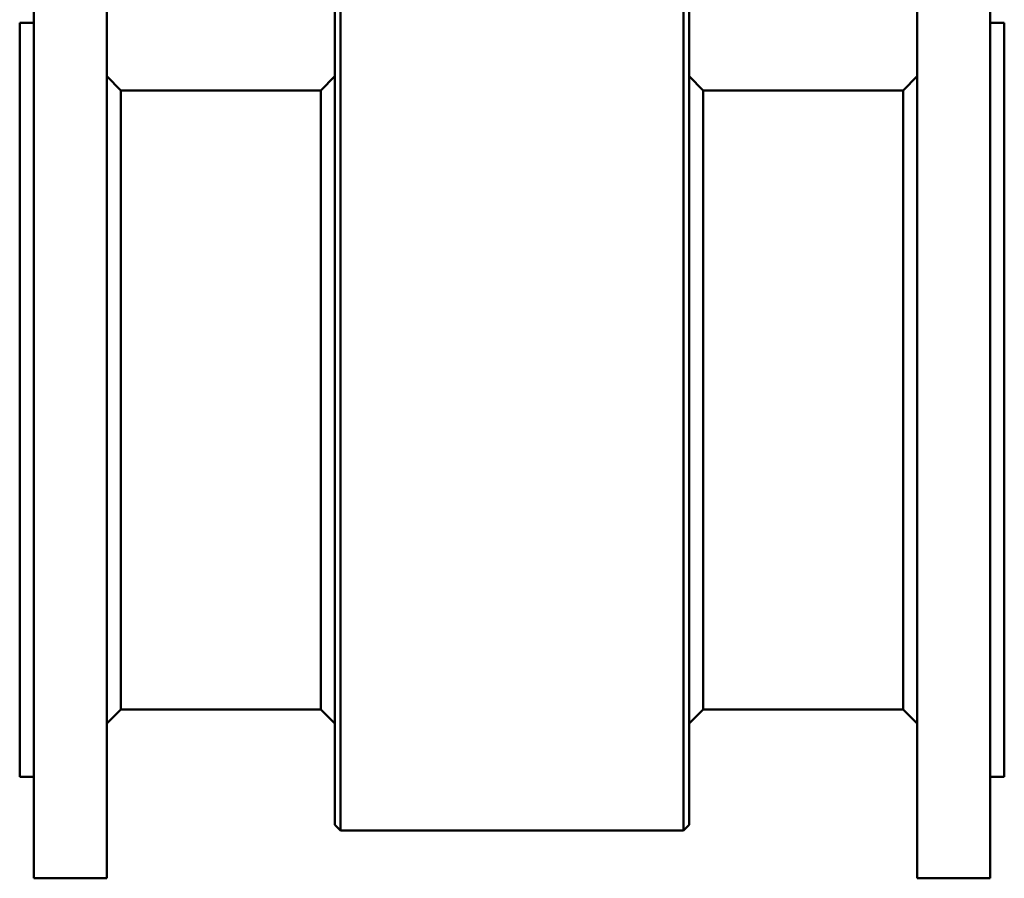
# Model space of a CAD drawing. Header units: millimetres. Extents: x 391 to 741, y 199 to 659.
# Tile 1 of 10: x 391 to 741, y 199 to 504. Entities that reach past the tile are written whole.
import ezdxf

# ---------------------------------------------------------------- set-up
doc = ezdxf.new("R2010")
doc.units = ezdxf.units.MM
doc.layers.add('Visible (ISO)', color=7, linetype='Continuous', lineweight=50)

msp = doc.modelspace()

# ---------------------------------------------------------------- linework, layer by layer
at = {"layer": 'Visible (ISO)'}
for p, q in [((396.42, 199.17), (396.42, 539.17)), ((422.42, 199.17), (422.42, 539.17)), ((710.42, 199.17), (710.42, 539.17)), ((736.42, 199.17), (736.42, 539.17)), ((505.42, 216.17), (505.42, 522.17)), ((627.42, 216.17), (627.42, 522.17)), ((503.42, 218.17), (503.42, 520.17)), ((629.42, 218.17), (629.42, 520.17)), ((391.42, 235.17), (391.42, 503.17)), ((391.42, 503.17), (396.42, 503.17)), ((736.42, 503.17), (741.42, 503.17)), ((741.42, 235.17), (741.42, 503.17)), ((427.42, 479.17), (422.42, 484.17)), ((498.42, 479.17), (503.42, 484.17)), ((634.42, 479.17), (629.42, 484.17)), ((705.42, 479.17), (710.42, 484.17)), ((427.42, 259.17), (427.42, 479.17)), ((427.42, 479.17), (498.42, 479.17)), ((498.42, 259.17), (498.42, 479.17)), ((634.42, 259.17), (634.42, 479.17)), ((634.42, 479.17), (705.42, 479.17)), ((705.42, 259.17), (705.42, 479.17)), ((427.42, 259.17), (422.42, 254.17)), ((427.42, 259.17), (498.42, 259.17)), ((498.42, 259.17), (503.42, 254.17)), ((634.42, 259.17), (629.42, 254.17)), ((634.42, 259.17), (705.42, 259.17)), ((705.42, 259.17), (710.42, 254.17)), ((391.42, 235.17), (396.42, 235.17)), ((736.42, 235.17), (741.42, 235.17)), ((503.42, 218.17), (505.42, 216.17)), ((629.42, 218.17), (627.42, 216.17)), ((505.42, 216.17), (627.42, 216.17)), ((396.42, 199.17), (422.42, 199.17)), ((710.42, 199.17), (736.42, 199.17))]:
    msp.add_line(p, q, dxfattribs=at)

doc.saveas('drawing.dxf')
